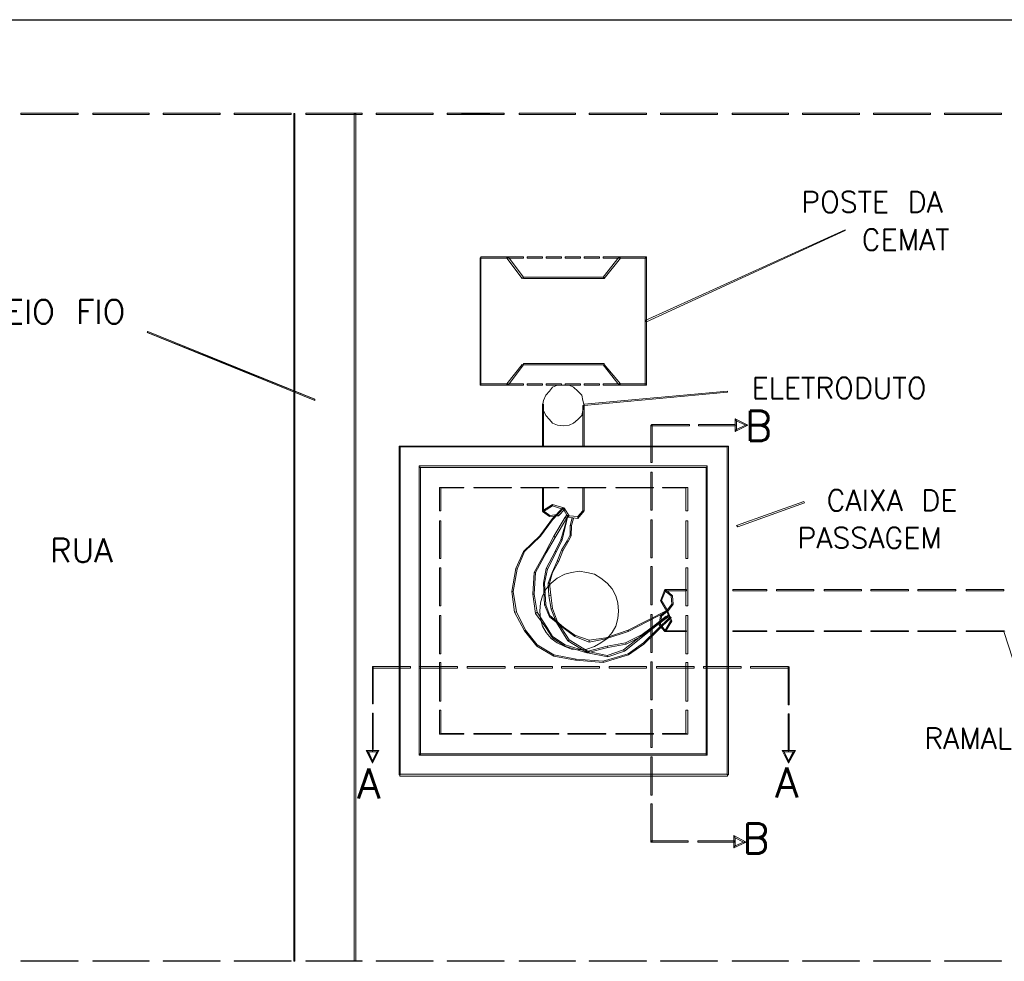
# Model space of a CAD drawing. Header units: metres. Extents: x -81 to 1042, y -541 to 334.
# Tile 128 of 130: x 926.5 to 930.38, y 245.98 to 249.69. Entities that reach past the tile are written whole.
import ezdxf

# ---------------------------------------------------------------- set-up
doc = ezdxf.new("R2010")
doc.units = ezdxf.units.M
doc.layers.add('LAYER 1', color=7, linetype='Continuous', lineweight=20)
doc.layers.add('P-CONTORNO', color=4, linetype='Continuous', lineweight=30)
doc.styles.add('txt', font='txt.shx')

msp = doc.modelspace()

# ---------------------------------------------------------------- hatches: boundary and pattern name
at = {"layer": 'LAYER 1', "linetype": 'Continuous'}
for points in [[(928.1833, 249.3256), (928.1833, 249.3206), (928.1833, 249.3206), (928.4083, 249.3256), (928.4083, 249.3256), (928.1833, 249.3256), (928.1833, 249.3256)], [(928.1833, 249.3206), (928.4083, 249.3256), (928.4083, 249.3256), (928.4083, 249.3206), (928.4083, 249.3206), (928.1833, 249.3206), (928.1833, 249.3206)], [(927.0033, 248.4656), (927.0013, 248.4606), (927.6613, 248.1986), (927.0033, 248.4656), (927.0033, 248.4656)], [(927.0013, 248.4606), (927.6613, 248.1986), (927.6613, 248.1936), (927.6613, 248.1936), (927.0013, 248.4606), (927.0013, 248.4606)]]:
    msp.add_hatch(color=7, dxfattribs=at).paths.add_polyline_path(points)

# ---------------------------------------------------------------- linework, layer by layer
at = {"layer": 'LAYER 1', "color": 7}
for p, q in [((926.7283, 249.3256), (926.5033, 249.3256)), ((926.5033, 249.3256), (926.5033, 249.3206)), ((926.7283, 249.3206), (926.7283, 249.3256)), ((927.0083, 249.3256), (926.7863, 249.3256)), ((926.7863, 249.3256), (926.7863, 249.3206)), ((927.0083, 249.3206), (927.0083, 249.3256)), ((927.2883, 249.3256), (927.0633, 249.3256)), ((927.0633, 249.3256), (927.0633, 249.3206)), ((927.2883, 249.3206), (927.2883, 249.3256)), ((927.5683, 249.3256), (927.3433, 249.3256)), ((927.3433, 249.3256), (927.3433, 249.3206)), ((927.5683, 249.3206), (927.5683, 249.3256)), ((927.5833, 249.3236), (927.5783, 249.3236)), ((927.5783, 249.3236), (927.5783, 245.9836)), ((927.5833, 245.9836), (927.5833, 249.3236)), ((927.8483, 249.3256), (927.6263, 249.3256)), ((927.6263, 249.3256), (927.6263, 249.3206)), ((927.8233, 249.3236), (927.8163, 249.3236)), ((927.8163, 249.3236), (927.8163, 245.9836)), ((927.8233, 245.9836), (927.8233, 249.3236)), ((927.8483, 249.3206), (927.8483, 249.3256)), ((928.1283, 249.3256), (927.9033, 249.3256)), ((927.9033, 249.3256), (927.9033, 249.3206)), ((928.1283, 249.3206), (928.1283, 249.3256)), ((928.4083, 249.3256), (928.1833, 249.3256)), ((928.1833, 249.3256), (928.1833, 249.3206)), ((928.4083, 249.3206), (928.4083, 249.3256)), ((928.6883, 249.3256), (928.4663, 249.3256)), ((928.4663, 249.3256), (928.4663, 249.3206)), ((928.6883, 249.3206), (928.6883, 249.3256)), ((928.9683, 249.3256), (928.7433, 249.3256)), ((928.7433, 249.3256), (928.7433, 249.3206)), ((928.9683, 249.3206), (928.9683, 249.3256)), ((929.2483, 249.3256), (929.0233, 249.3256)), ((929.0233, 249.3256), (929.0233, 249.3206)), ((929.2483, 249.3206), (929.2483, 249.3256)), ((929.5283, 249.3256), (929.3063, 249.3256)), ((929.3063, 249.3256), (929.3063, 249.3206)), ((929.5283, 249.3206), (929.5283, 249.3256)), ((929.8083, 249.3256), (929.5833, 249.3256)), ((929.5833, 249.3256), (929.5833, 249.3206)), ((929.8083, 249.3206), (929.8083, 249.3256)), ((930.0883, 249.3256), (929.8633, 249.3256)), ((929.8633, 249.3256), (929.8633, 249.3206)), ((930.0883, 249.3206), (930.0883, 249.3256)), ((930.3683, 249.3256), (930.1433, 249.3256)), ((930.1433, 249.3256), (930.1433, 249.3206)), ((930.3683, 249.3206), (930.3683, 249.3256)), ((926.5033, 249.3206), (926.7283, 249.3206)), ((926.7863, 249.3206), (927.0083, 249.3206)), ((927.0633, 249.3206), (927.2883, 249.3206)), ((927.3433, 249.3206), (927.5683, 249.3206)), ((927.6263, 249.3206), (927.8483, 249.3206)), ((927.9033, 249.3206), (928.1283, 249.3206)), ((928.1833, 249.3206), (928.4083, 249.3206)), ((928.4663, 249.3206), (928.6883, 249.3206)), ((928.7433, 249.3206), (928.9683, 249.3206)), ((929.0233, 249.3206), (929.2483, 249.3206)), ((929.3063, 249.3206), (929.5283, 249.3206)), ((929.5833, 249.3206), (929.8083, 249.3206)), ((929.8633, 249.3206), (930.0883, 249.3206)), ((930.1433, 249.3206), (930.3683, 249.3206)), ((929.7513, 248.8656), (928.9633, 248.5086)), ((928.9683, 248.5036), (929.7513, 248.8636)), ((929.7513, 248.8636), (929.7513, 248.8656)), ((928.3163, 248.7556), (928.3133, 248.7556)), ((928.3133, 248.7556), (928.3133, 248.2536)), ((928.4183, 248.7586), (928.3163, 248.7586)), ((928.3163, 248.7586), (928.3163, 248.7536)), ((928.3163, 248.2536), (928.3163, 248.7556)), ((928.3163, 248.7536), (928.4183, 248.7536)), ((928.4833, 248.7586), (928.4183, 248.7586)), ((928.4183, 248.7586), (928.4183, 248.7536)), ((928.4233, 248.7586), (928.4183, 248.7536)), ((928.4183, 248.7536), (928.4183, 248.7586)), ((928.4183, 248.7536), (928.4833, 248.7536)), ((928.4183, 248.7536), (928.4783, 248.6736)), ((928.4833, 248.6786), (928.4233, 248.7586)), ((928.4833, 248.7536), (928.4833, 248.7586)), ((928.5583, 248.7586), (928.4983, 248.7586)), ((928.4983, 248.7586), (928.4983, 248.7536)), ((928.4983, 248.7536), (928.5583, 248.7536)), ((928.5583, 248.7536), (928.5583, 248.7586)), ((928.6333, 248.7586), (928.5733, 248.7586)), ((928.5733, 248.7586), (928.5733, 248.7536)), ((928.5733, 248.7536), (928.6333, 248.7536)), ((928.6333, 248.7536), (928.6333, 248.7586)), ((928.7083, 248.7586), (928.6483, 248.7586)), ((928.6483, 248.7586), (928.6483, 248.7536)), ((928.6483, 248.7536), (928.7083, 248.7536)), ((928.7083, 248.7536), (928.7083, 248.7586)), ((928.7833, 248.7586), (928.7233, 248.7586)), ((928.7233, 248.7586), (928.7233, 248.7536)), ((928.7233, 248.7536), (928.7833, 248.7536)), ((928.7833, 248.7536), (928.7833, 248.7586)), ((928.8633, 248.7586), (928.7983, 248.7586)), ((928.7983, 248.7586), (928.7983, 248.7536)), ((928.8613, 248.7586), (928.7983, 248.6786)), ((928.7983, 248.7536), (928.8633, 248.7536)), ((928.8013, 248.6736), (928.8663, 248.7536)), ((928.8663, 248.7536), (928.8613, 248.7586)), ((928.8633, 248.7536), (928.8633, 248.7586)), ((928.9683, 248.7586), (928.8633, 248.7586)), ((928.8633, 248.7586), (928.8633, 248.7536)), ((928.8633, 248.7536), (928.9683, 248.7536)), ((928.9683, 248.7556), (928.9633, 248.7556)), ((928.9633, 248.7556), (928.9633, 248.2536)), ((928.9683, 248.7536), (928.9683, 248.7586)), ((928.9683, 248.2536), (928.9683, 248.7556)), ((928.4783, 248.6736), (928.4833, 248.6786)), ((928.8013, 248.6786), (928.4833, 248.6786)), ((928.4833, 248.6786), (928.4833, 248.6736)), ((928.4833, 248.6736), (928.8013, 248.6736)), ((928.7983, 248.6786), (928.8013, 248.6736)), ((928.8013, 248.6736), (928.8013, 248.6786)), ((928.9633, 248.5086), (928.9683, 248.5036)), ((927.0033, 248.4656), (927.0013, 248.4606)), ((927.0013, 248.4606), (927.6613, 248.1936)), ((927.6613, 248.1986), (927.0033, 248.4656)), ((928.4783, 248.3356), (928.4183, 248.2586)), ((928.4233, 248.2536), (928.4833, 248.3336)), ((928.4833, 248.3336), (928.4783, 248.3356)), ((928.8013, 248.3386), (928.4833, 248.3386)), ((928.4833, 248.3386), (928.4833, 248.3336)), ((928.4833, 248.3336), (928.8013, 248.3336)), ((928.8013, 248.3356), (928.7983, 248.3336)), ((928.7983, 248.3336), (928.8613, 248.2536)), ((928.8013, 248.3336), (928.8013, 248.3386)), ((928.8663, 248.2586), (928.8013, 248.3356)), ((928.3133, 248.2536), (928.3163, 248.2536)), ((928.4183, 248.2586), (928.3163, 248.2586)), ((928.3163, 248.2586), (928.3163, 248.2536)), ((928.3163, 248.2536), (928.4183, 248.2536)), ((928.4833, 248.2586), (928.4183, 248.2586)), ((928.4183, 248.2586), (928.4183, 248.2536)), ((928.4183, 248.2536), (928.4183, 248.2586)), ((928.4183, 248.2586), (928.4233, 248.2536)), ((928.4183, 248.2536), (928.4833, 248.2536)), ((928.4833, 248.2536), (928.4833, 248.2586)), ((928.5583, 248.2586), (928.4983, 248.2586)), ((928.4983, 248.2586), (928.4983, 248.2536)), ((928.4983, 248.2536), (928.5583, 248.2536)), ((928.5583, 248.2536), (928.5583, 248.2586)), ((928.6333, 248.2586), (928.5733, 248.2586)), ((928.5733, 248.2586), (928.5733, 248.2536)), ((928.5733, 248.2536), (928.6333, 248.2536)), ((928.5983, 248.2456), (928.5863, 248.2306)), ((928.6183, 248.2536), (928.5983, 248.2456)), ((928.6413, 248.2536), (928.6183, 248.2536)), ((928.6333, 248.2536), (928.6333, 248.2586)), ((928.6633, 248.2536), (928.6413, 248.2536)), ((928.7083, 248.2586), (928.6483, 248.2586)), ((928.6483, 248.2586), (928.6483, 248.2536)), ((928.6483, 248.2536), (928.7083, 248.2536)), ((928.6813, 248.2456), (928.6633, 248.2536)), ((928.6983, 248.2306), (928.6813, 248.2456)), ((928.7083, 248.2536), (928.7083, 248.2586)), ((928.7833, 248.2586), (928.7233, 248.2586)), ((928.7233, 248.2586), (928.7233, 248.2536)), ((928.7233, 248.2536), (928.7833, 248.2536)), ((928.7833, 248.2536), (928.7833, 248.2586)), ((928.8633, 248.2586), (928.7983, 248.2586)), ((928.7983, 248.2586), (928.7983, 248.2536)), ((928.7983, 248.2536), (928.8633, 248.2536)), ((928.8613, 248.2536), (928.8663, 248.2586)), ((928.8633, 248.2536), (928.8633, 248.2586)), ((928.9683, 248.2586), (928.8633, 248.2586)), ((928.8633, 248.2586), (928.8633, 248.2536)), ((928.8633, 248.2536), (928.9683, 248.2536)), ((928.9633, 248.2536), (928.9683, 248.2536)), ((928.9683, 248.2536), (928.9683, 248.2586)), ((927.6613, 248.1936), (927.6613, 248.1986)), ((928.5713, 248.2136), (928.5633, 248.1936)), ((928.5863, 248.2306), (928.5713, 248.2136)), ((928.7133, 248.2136), (928.6983, 248.2306)), ((928.7183, 248.1936), (928.7133, 248.2136)), ((929.2883, 248.2306), (928.7233, 248.1786)), ((928.7233, 248.1736), (929.2883, 248.2256)), ((929.2883, 248.2256), (929.2883, 248.2306)), ((928.5633, 248.1936), (928.5583, 248.1736)), ((928.5633, 248.1786), (928.5583, 248.1786)), ((928.5583, 248.1786), (928.5583, 248.0136)), ((928.5583, 248.1736), (928.5633, 248.1536)), ((928.5633, 248.0136), (928.5633, 248.1786)), ((928.7233, 248.1736), (928.7183, 248.1936)), ((928.7233, 248.1736), (928.7183, 248.1736)), ((928.7183, 248.1736), (928.7183, 248.0136)), ((928.7183, 248.1536), (928.7233, 248.1736)), ((928.7233, 248.1786), (928.7233, 248.1736)), ((928.7233, 248.0136), (928.7233, 248.1736)), ((928.5633, 248.1536), (928.5713, 248.1336)), ((928.5713, 248.1336), (928.5863, 248.1186)), ((928.6983, 248.1186), (928.7133, 248.1336)), ((928.7133, 248.1336), (928.7183, 248.1536)), ((929.3183, 248.1206), (929.3233, 248.1136)), ((929.3683, 248.0956), (929.3183, 248.1206)), ((929.3233, 248.1136), (929.3183, 248.1206)), ((929.3183, 248.1206), (929.3183, 248.0956)), ((928.5863, 248.1186), (928.5983, 248.1036)), ((928.5983, 248.1036), (928.6183, 248.0956)), ((928.6183, 248.0956), (928.6413, 248.0936)), ((928.6413, 248.0936), (928.6633, 248.0956)), ((928.6633, 248.0956), (928.6813, 248.1036)), ((928.6813, 248.1036), (928.6983, 248.1186)), ((928.9913, 248.0956), (928.9863, 248.0956)), ((928.9863, 248.0956), (928.9863, 247.9486)), ((929.1383, 248.0986), (928.9883, 248.0986)), ((928.9883, 248.0986), (928.9883, 248.0936)), ((928.9883, 248.0936), (929.1383, 248.0936)), ((928.9913, 247.9486), (928.9913, 248.0956)), ((929.1383, 248.0936), (929.1383, 248.0986)), ((929.3183, 248.0986), (929.1733, 248.0986)), ((929.1733, 248.0986), (929.1733, 248.0936)), ((929.1733, 248.0936), (929.3183, 248.0936)), ((929.3183, 248.0936), (929.3183, 248.0986)), ((929.3183, 248.0706), (929.3683, 248.0956)), ((929.3183, 248.0956), (929.3233, 248.0956)), ((929.3233, 248.0956), (929.3183, 248.0956)), ((929.3183, 248.0956), (929.3183, 248.0706)), ((929.3233, 248.1136), (929.3583, 248.0956)), ((929.3233, 248.0956), (929.3233, 248.1136)), ((929.3583, 248.0956), (929.3233, 248.0786)), ((929.3233, 248.0786), (929.3233, 248.0956)), ((929.3683, 248.0956), (929.3583, 248.0956)), ((929.3583, 248.0956), (929.3683, 248.0956)), ((929.3233, 248.0786), (929.3183, 248.0706)), ((929.3183, 248.0706), (929.3233, 248.0786)), ((927.9983, 248.0136), (927.9933, 248.0136)), ((927.9933, 248.0136), (927.9933, 246.7186)), ((929.2883, 248.0136), (927.9963, 248.0136)), ((927.9963, 248.0136), (927.9963, 248.0106)), ((927.9963, 248.0106), (929.2883, 248.0106)), ((927.9983, 246.7186), (927.9983, 248.0136)), ((928.5583, 248.0136), (928.5633, 248.0136)), ((928.7183, 248.0136), (928.7233, 248.0136)), ((929.2913, 248.0136), (929.2863, 248.0136)), ((929.2863, 248.0136), (929.2863, 246.7186)), ((929.2883, 248.0106), (929.2883, 248.0136)), ((929.2913, 246.7186), (929.2913, 248.0136)), ((929.2083, 247.9356), (928.0733, 247.9356)), ((928.0733, 247.9356), (928.0733, 247.9286)), ((928.0783, 247.9306), (928.0733, 247.9306)), ((928.0733, 247.9306), (928.0733, 246.7986)), ((928.0733, 247.9286), (929.2083, 247.9286)), ((928.0783, 246.7986), (928.0783, 247.9306)), ((928.9863, 247.9486), (928.9913, 247.9486)), ((929.2083, 247.9306), (929.2033, 247.9306)), ((929.2033, 247.9306), (929.2033, 246.7986)), ((929.2083, 247.9286), (929.2083, 247.9356)), ((929.2083, 246.7986), (929.2083, 247.9306)), ((928.9913, 247.9106), (928.9863, 247.9106)), ((928.9863, 247.9106), (928.9863, 247.7606)), ((928.9913, 247.7606), (928.9913, 247.9106)), ((928.1583, 247.8506), (928.1533, 247.8506)), ((928.1533, 247.8506), (928.1533, 247.7586)), ((928.2483, 247.8506), (928.1563, 247.8506)), ((928.1563, 247.8506), (928.1563, 247.8486)), ((928.1563, 247.8486), (928.2483, 247.8486)), ((928.1583, 247.7586), (928.1583, 247.8506)), ((928.2483, 247.8486), (928.2483, 247.8506)), ((928.4363, 247.8506), (928.2883, 247.8506)), ((928.2883, 247.8506), (928.2883, 247.8486)), ((928.2883, 247.8486), (928.4363, 247.8486)), ((928.4363, 247.8486), (928.4363, 247.8506)), ((928.6233, 247.8506), (928.4733, 247.8506)), ((928.4733, 247.8506), (928.4733, 247.8486)), ((928.4733, 247.8486), (928.6233, 247.8486)), ((928.5633, 247.8506), (928.5583, 247.8506)), ((928.5583, 247.8506), (928.5583, 247.7586)), ((928.5633, 247.7586), (928.5633, 247.8506)), ((928.6233, 247.8486), (928.6233, 247.8506)), ((928.8083, 247.8506), (928.6583, 247.8506)), ((928.6583, 247.8506), (928.6583, 247.8486)), ((928.6583, 247.8486), (928.8083, 247.8486)), ((928.7233, 247.8506), (928.7183, 247.8506)), ((928.7183, 247.8506), (928.7183, 247.7586)), ((928.7233, 247.7586), (928.7233, 247.8506)), ((928.8083, 247.8486), (928.8083, 247.8506)), ((928.9963, 247.8506), (928.8483, 247.8506)), ((928.8483, 247.8506), (928.8483, 247.8486)), ((928.8483, 247.8486), (928.9963, 247.8486)), ((928.9963, 247.8486), (928.9963, 247.8506)), ((929.1263, 247.8506), (929.0313, 247.8506)), ((929.0313, 247.8506), (929.0313, 247.8486)), ((929.0313, 247.8486), (929.1263, 247.8486)), ((929.1313, 247.8506), (929.1233, 247.8506)), ((929.1233, 247.8506), (929.1233, 247.7586)), ((929.1263, 247.8486), (929.1263, 247.8506)), ((929.1313, 247.7586), (929.1313, 247.8506)), ((928.5583, 247.7586), (928.5983, 247.7836)), ((928.5983, 247.7786), (928.5633, 247.7556)), ((928.5983, 247.7836), (928.5983, 247.7786)), ((928.5983, 247.7786), (928.5983, 247.7836)), ((928.5983, 247.7836), (928.6463, 247.7686)), ((928.6413, 247.7636), (928.5983, 247.7786)), ((928.6383, 247.7706), (928.5983, 247.7286)), ((928.6413, 247.7686), (928.6383, 247.7706)), ((929.5883, 247.7956), (929.3233, 247.7006)), ((929.3283, 247.6956), (929.5913, 247.7906)), ((929.5913, 247.7906), (929.5883, 247.7956)), ((928.1533, 247.7586), (928.1583, 247.7586)), ((928.5583, 247.7586), (928.5633, 247.7586)), ((928.5633, 247.7556), (928.5583, 247.7586)), ((928.5583, 247.7556), (928.5633, 247.7586)), ((928.5863, 247.7356), (928.5583, 247.7556)), ((928.5633, 247.7586), (928.5883, 247.7406)), ((928.5863, 247.7356), (928.5883, 247.7406)), ((928.5883, 247.7406), (928.5863, 247.7356)), ((928.6213, 247.7386), (928.5863, 247.7356)), ((928.5883, 247.7406), (928.6183, 247.7436)), ((928.5983, 247.7236), (928.6413, 247.7686)), ((928.6483, 247.7336), (928.6033, 247.6586)), ((928.6183, 247.7436), (928.6413, 247.7686)), ((928.6213, 247.7386), (928.6183, 247.7436)), ((928.6183, 247.7436), (928.6213, 247.7386)), ((928.6463, 247.7656), (928.6213, 247.7386)), ((928.6583, 247.7386), (928.6313, 247.6436)), ((928.6363, 247.6436), (928.6583, 247.7386)), ((928.6463, 247.7686), (928.6413, 247.7636)), ((928.6413, 247.7686), (928.6463, 247.7656)), ((928.6413, 247.7656), (928.6463, 247.7656)), ((928.6583, 247.7336), (928.6413, 247.7656)), ((928.6463, 247.7656), (928.6633, 247.7386)), ((928.6533, 247.7406), (928.6483, 247.7336)), ((928.6533, 247.7286), (928.6483, 247.7336)), ((928.6483, 247.7336), (928.6533, 247.7286)), ((928.6583, 247.7406), (928.6533, 247.7406)), ((928.6533, 247.7286), (928.6583, 247.7406)), ((928.6583, 247.7336), (928.6633, 247.7386)), ((928.6633, 247.7386), (928.6583, 247.7336)), ((928.6983, 247.7286), (928.6583, 247.7336)), ((928.6633, 247.7386), (928.6983, 247.7356)), ((928.6983, 247.7356), (928.7183, 247.7586)), ((928.7233, 247.7586), (928.6983, 247.7286)), ((928.6983, 247.7286), (928.6983, 247.7356)), ((928.6983, 247.7356), (928.6983, 247.7286)), ((928.7183, 247.7586), (928.7233, 247.7586)), ((928.7183, 247.7586), (928.7233, 247.7586)), ((928.9863, 247.7606), (928.9913, 247.7606)), ((929.1233, 247.7586), (929.1313, 247.7586)), ((928.1583, 247.7186), (928.1533, 247.7186)), ((928.1533, 247.7186), (928.1533, 247.5706)), ((928.1583, 247.5706), (928.1583, 247.7186)), ((928.5983, 247.7286), (928.5483, 247.6606)), ((928.5513, 247.6586), (928.5983, 247.7236)), ((928.5983, 247.7236), (928.5983, 247.7286)), ((928.5983, 247.7286), (928.5983, 247.7236)), ((928.6083, 247.6536), (928.6533, 247.7286)), ((928.6763, 247.7306), (928.6683, 247.7006)), ((928.6733, 247.7006), (928.6683, 247.7006)), ((928.6683, 247.7006), (928.6683, 247.6636)), ((928.6683, 247.7006), (928.6733, 247.7006)), ((928.6713, 247.6606), (928.6733, 247.7006)), ((928.6733, 247.7006), (928.6813, 247.7286)), ((928.6813, 247.7286), (928.6763, 247.7306)), ((928.9913, 247.7236), (928.9863, 247.7236)), ((928.9863, 247.7236), (928.9863, 247.5736)), ((928.9913, 247.5736), (928.9913, 247.7236)), ((929.1313, 247.7186), (929.1233, 247.7186)), ((929.1233, 247.7186), (929.1233, 247.5706)), ((929.1313, 247.5706), (929.1313, 247.7186)), ((929.3233, 247.7006), (929.3283, 247.6956)), ((928.5483, 247.6606), (928.4833, 247.5986)), ((928.4883, 247.5986), (928.5513, 247.6586)), ((928.5513, 247.6586), (928.5483, 247.6606)), ((928.5483, 247.6606), (928.5513, 247.6586)), ((928.6033, 247.6586), (928.5713, 247.5986)), ((928.5733, 247.5936), (928.6083, 247.6536)), ((928.6083, 247.6536), (928.6033, 247.6586)), ((928.6033, 247.6586), (928.6083, 247.6536)), ((928.6683, 247.6636), (928.6563, 247.6406)), ((928.6583, 247.6356), (928.6713, 247.6606)), ((928.6713, 247.6606), (928.6683, 247.6636)), ((928.6683, 247.6636), (928.6713, 247.6606)), ((928.6313, 247.6436), (928.6083, 247.5986)), ((928.6133, 247.5986), (928.6363, 247.6436)), ((928.6363, 247.6436), (928.6313, 247.6436)), ((928.6313, 247.6436), (928.6363, 247.6436)), ((928.6563, 247.6406), (928.6333, 247.6036)), ((928.6383, 247.6006), (928.6583, 247.6356)), ((928.6583, 247.6356), (928.6563, 247.6406)), ((928.6563, 247.6406), (928.6583, 247.6356)), ((928.4833, 247.5986), (928.4533, 247.5306)), ((928.4583, 247.5286), (928.4883, 247.5986)), ((928.4883, 247.5986), (928.4833, 247.5986)), ((928.4833, 247.5986), (928.4883, 247.5986)), ((928.5713, 247.5986), (928.5263, 247.5156)), ((928.5313, 247.5156), (928.5733, 247.5936)), ((928.5733, 247.5936), (928.5713, 247.5986)), ((928.5713, 247.5986), (928.5733, 247.5936)), ((928.6083, 247.5986), (928.5733, 247.5306)), ((928.5783, 247.5286), (928.6133, 247.5986)), ((928.6133, 247.5986), (928.6083, 247.5986)), ((928.6083, 247.5986), (928.6133, 247.5986)), ((928.6333, 247.6036), (928.6163, 247.5606)), ((928.6233, 247.5606), (928.6383, 247.6006)), ((928.6383, 247.6006), (928.6333, 247.6036)), ((928.6333, 247.6036), (928.6383, 247.6006)), ((928.1533, 247.5706), (928.1583, 247.5706)), ((928.6163, 247.5606), (928.5963, 247.5156)), ((928.5983, 247.5156), (928.6233, 247.5606)), ((928.6233, 247.5606), (928.6163, 247.5606)), ((928.6163, 247.5606), (928.6233, 247.5606)), ((928.9863, 247.5736), (928.9913, 247.5736)), ((928.9913, 247.5386), (928.9863, 247.5386)), ((928.9863, 247.5386), (928.9863, 247.3886)), ((928.9913, 247.3886), (928.9913, 247.5386)), ((929.1233, 247.5706), (929.1313, 247.5706)), ((928.1583, 247.5336), (928.1533, 247.5336)), ((928.1533, 247.5336), (928.1533, 247.3836)), ((928.1583, 247.3836), (928.1583, 247.5336)), ((928.4533, 247.5306), (928.4383, 247.4406)), ((928.4433, 247.4406), (928.4583, 247.5286)), ((928.4583, 247.5286), (928.4533, 247.5306)), ((928.4533, 247.5306), (928.4583, 247.5286)), ((928.5263, 247.5156), (928.5213, 247.4306)), ((928.5313, 247.5156), (928.5263, 247.5156)), ((928.5263, 247.4306), (928.5313, 247.5156)), ((928.5263, 247.5156), (928.5313, 247.5156)), ((928.5733, 247.5306), (928.5633, 247.4736)), ((928.5663, 247.4736), (928.5783, 247.5286)), ((928.5783, 247.5286), (928.5733, 247.5306)), ((928.5733, 247.5306), (928.5783, 247.5286)), ((928.5963, 247.5156), (928.5813, 247.4736)), ((928.5863, 247.4736), (928.5983, 247.5156)), ((928.5983, 247.5156), (928.5963, 247.5156)), ((928.5963, 247.5156), (928.5983, 247.5156)), ((928.6463, 247.5086), (928.6163, 247.4936)), ((928.6733, 247.5156), (928.6463, 247.5086)), ((928.7033, 247.5206), (928.6733, 247.5156)), ((928.7333, 247.5156), (928.7033, 247.5206)), ((928.7633, 247.5086), (928.7333, 247.5156)), ((928.7883, 247.4936), (928.7633, 247.5086)), ((929.1313, 247.5336), (929.1233, 247.5336)), ((929.1233, 247.5336), (929.1233, 247.3836)), ((929.1313, 247.3836), (929.1313, 247.5336)), ((928.5663, 247.4736), (928.5633, 247.4736)), ((928.5633, 247.4736), (928.5663, 247.3886)), ((928.5633, 247.4736), (928.5663, 247.4736)), ((928.5713, 247.3886), (928.5663, 247.4736)), ((928.5933, 247.4736), (928.5733, 247.4506)), ((928.5863, 247.4736), (928.5813, 247.4736)), ((928.5813, 247.4736), (928.5833, 247.4236)), ((928.5813, 247.4736), (928.5863, 247.4736)), ((928.5913, 247.4256), (928.5863, 247.4736)), ((928.6163, 247.4936), (928.5933, 247.4736)), ((928.8133, 247.4736), (928.7883, 247.4936)), ((928.8333, 247.4506), (928.8133, 247.4736)), ((928.4433, 247.4406), (928.4383, 247.4406)), ((928.4383, 247.4406), (928.4483, 247.3586)), ((928.4383, 247.4406), (928.4433, 247.4406)), ((928.4563, 247.3606), (928.4433, 247.4406)), ((928.5263, 247.4306), (928.5213, 247.4306)), ((928.5213, 247.4306), (928.5313, 247.3536)), ((928.5213, 247.4306), (928.5263, 247.4306)), ((928.5383, 247.3586), (928.5263, 247.4306)), ((928.5583, 247.4236), (928.5513, 247.3956)), ((928.5733, 247.4506), (928.5583, 247.4236)), ((928.5913, 247.4256), (928.5833, 247.4236)), ((928.5833, 247.4236), (928.5913, 247.4256)), ((928.5833, 247.4236), (928.5933, 247.3706)), ((928.5983, 247.3736), (928.5913, 247.4256)), ((928.8483, 247.4236), (928.8333, 247.4506)), ((928.8563, 247.3956), (928.8483, 247.4236)), ((929.0233, 247.4036), (929.0413, 247.4486)), ((929.0433, 247.4436), (929.0283, 247.4056)), ((929.1263, 247.4486), (929.0413, 247.4486)), ((929.0413, 247.4486), (929.0413, 247.4436)), ((929.0413, 247.4486), (929.0433, 247.4436)), ((929.0413, 247.4436), (929.0433, 247.4486)), ((929.0413, 247.4436), (929.1263, 247.4436)), ((929.0663, 247.4236), (929.0413, 247.4436)), ((929.0433, 247.4486), (929.0713, 247.4236)), ((929.0713, 247.4236), (929.0663, 247.4236)), ((929.0683, 247.3906), (929.0663, 247.4236)), ((929.0663, 247.4236), (929.0713, 247.4236)), ((929.0713, 247.4236), (929.0733, 247.3906)), ((929.1263, 247.4436), (929.1263, 247.4486)), ((929.4433, 247.4486), (929.3083, 247.4486)), ((929.3083, 247.4486), (929.3083, 247.4436)), ((929.3083, 247.4436), (929.4433, 247.4436)), ((929.4433, 247.4436), (929.4433, 247.4486)), ((929.6283, 247.4486), (929.4813, 247.4486)), ((929.4813, 247.4486), (929.4813, 247.4436)), ((929.4813, 247.4436), (929.6283, 247.4436)), ((929.6283, 247.4436), (929.6283, 247.4486)), ((929.8163, 247.4486), (929.6683, 247.4486)), ((929.6683, 247.4486), (929.6683, 247.4436)), ((929.6683, 247.4436), (929.8163, 247.4436)), ((929.8163, 247.4436), (929.8163, 247.4486)), ((930.0013, 247.4486), (929.8533, 247.4486)), ((929.8533, 247.4486), (929.8533, 247.4436)), ((929.8533, 247.4436), (930.0013, 247.4436)), ((930.0013, 247.4436), (930.0013, 247.4486)), ((930.1883, 247.4486), (930.0383, 247.4486)), ((930.0383, 247.4486), (930.0383, 247.4436)), ((930.0383, 247.4436), (930.1883, 247.4436)), ((930.1883, 247.4436), (930.1883, 247.4486)), ((930.3763, 247.4486), (930.2283, 247.4486)), ((930.2283, 247.4486), (930.2283, 247.4436)), ((930.2283, 247.4436), (930.3763, 247.4436)), ((930.3763, 247.4436), (930.3763, 247.4486)), ((928.1533, 247.3836), (928.1583, 247.3836)), ((928.5513, 247.3956), (928.5483, 247.3636)), ((928.5713, 247.3886), (928.5663, 247.3886)), ((928.5663, 247.3886), (928.5863, 247.3406)), ((928.5663, 247.3886), (928.5713, 247.3886)), ((928.5883, 247.3456), (928.5713, 247.3886)), ((928.8583, 247.3636), (928.8563, 247.3956)), ((928.9863, 247.3886), (928.9913, 247.3886)), ((929.0233, 247.4036), (929.0283, 247.4056)), ((929.0283, 247.4056), (929.0233, 247.4036)), ((929.0483, 247.3606), (929.0233, 247.4036)), ((929.0283, 247.4056), (929.0513, 247.3656)), ((929.0483, 247.3656), (929.0683, 247.3906)), ((929.0733, 247.3906), (929.0513, 247.3606)), ((929.0733, 247.3906), (929.0683, 247.3906)), ((929.0683, 247.3906), (929.0733, 247.3906)), ((929.1233, 247.3836), (929.1313, 247.3836)), ((928.1583, 247.3456), (928.1533, 247.3456)), ((928.1533, 247.3456), (928.1533, 247.1956)), ((928.1583, 247.1956), (928.1583, 247.3456)), ((928.4563, 247.3606), (928.4483, 247.3586)), ((928.4483, 247.3586), (928.4563, 247.3606)), ((928.4483, 247.3586), (928.4883, 247.2856)), ((928.4913, 247.2886), (928.4563, 247.3606)), ((928.5383, 247.3586), (928.5313, 247.3536)), ((928.5313, 247.3536), (928.5383, 247.3586)), ((928.5313, 247.3536), (928.5713, 247.2986)), ((928.5763, 247.3006), (928.5383, 247.3586)), ((928.5483, 247.3636), (928.5513, 247.3336)), ((928.5883, 247.3456), (928.5863, 247.3406)), ((928.5863, 247.3406), (928.5883, 247.3456)), ((928.6413, 247.3006), (928.5883, 247.3456)), ((928.5983, 247.3736), (928.5933, 247.3706)), ((928.5933, 247.3706), (928.5983, 247.3736)), ((928.5933, 247.3706), (928.6133, 247.3186)), ((928.6183, 247.3206), (928.5983, 247.3736)), ((928.8563, 247.3336), (928.8583, 247.3636)), ((929.0463, 247.3436), (928.8783, 247.2106)), ((929.0483, 247.3656), (928.8963, 247.2886)), ((928.8963, 247.2836), (929.0513, 247.3636)), ((929.0563, 247.3486), (928.9513, 247.2706)), ((928.9533, 247.2656), (929.0583, 247.3436)), ((928.9913, 247.3506), (928.9863, 247.3506)), ((928.9863, 247.3506), (928.9863, 247.2006)), ((928.9913, 247.2006), (928.9913, 247.3506)), ((929.0183, 247.3086), (929.0233, 247.3456)), ((929.0233, 247.3456), (929.0483, 247.3656)), ((929.0233, 247.3456), (929.0283, 247.3436)), ((929.0283, 247.3436), (929.0233, 247.3456)), ((929.0283, 247.3436), (929.0233, 247.3106)), ((929.0513, 247.3636), (929.0283, 247.3436)), ((929.0513, 247.3406), (929.0463, 247.3436)), ((929.0513, 247.3636), (929.0483, 247.3656)), ((929.0483, 247.3636), (929.0513, 247.3656)), ((929.0483, 247.3656), (929.0513, 247.3636)), ((929.0513, 247.3656), (929.0483, 247.3606)), ((929.0513, 247.3606), (929.0483, 247.3656)), ((929.0633, 247.3236), (929.0483, 247.3636)), ((929.0513, 247.3656), (929.0683, 247.3236)), ((929.0583, 247.3436), (929.0563, 247.3486)), ((929.1313, 247.3456), (929.1233, 247.3456)), ((929.1233, 247.3456), (929.1233, 247.1956)), ((929.1313, 247.1956), (929.1313, 247.3456)), ((928.5513, 247.3336), (928.5583, 247.3036)), ((928.5863, 247.3406), (928.6383, 247.2986)), ((928.6183, 247.3206), (928.6133, 247.3186)), ((928.6133, 247.3186), (928.6183, 247.3206)), ((928.6133, 247.3186), (928.6583, 247.2456)), ((928.6633, 247.2506), (928.6183, 247.3206)), ((928.8483, 247.3036), (928.8563, 247.3336)), ((928.8813, 247.2056), (929.0513, 247.3406)), ((929.0613, 247.3406), (928.9563, 247.2386)), ((928.9583, 247.2336), (929.0663, 247.3386)), ((929.0183, 247.3086), (929.0233, 247.3106)), ((929.0233, 247.3106), (929.0183, 247.3086)), ((929.0413, 247.2836), (929.0183, 247.3086)), ((929.0233, 247.3106), (929.0433, 247.2856)), ((929.0413, 247.2856), (929.0633, 247.3236)), ((929.0683, 247.3236), (929.0433, 247.2836)), ((929.0663, 247.3386), (929.0613, 247.3406)), ((929.0683, 247.3236), (929.0633, 247.3236)), ((929.0633, 247.3236), (929.0683, 247.3236)), ((928.4913, 247.2886), (928.4883, 247.2856)), ((928.4883, 247.2856), (928.4913, 247.2886)), ((928.4883, 247.2856), (928.5363, 247.2256)), ((928.5383, 247.2306), (928.4913, 247.2886)), ((928.5583, 247.3036), (928.5733, 247.2786)), ((928.5763, 247.3006), (928.5713, 247.2986)), ((928.5713, 247.2986), (928.5763, 247.3006)), ((928.5713, 247.2986), (928.5983, 247.2586)), ((928.5733, 247.2786), (928.5933, 247.2556)), ((928.5983, 247.2636), (928.5763, 247.3006)), ((928.6413, 247.3006), (928.6383, 247.2986)), ((928.6383, 247.2986), (928.6413, 247.3006)), ((928.6383, 247.2986), (928.6863, 247.2636)), ((928.6863, 247.2686), (928.6413, 247.3006)), ((928.6863, 247.2686), (928.6863, 247.2636)), ((928.7433, 247.2486), (928.6863, 247.2686)), ((928.6863, 247.2636), (928.6863, 247.2686)), ((928.8963, 247.2886), (928.8083, 247.2586)), ((928.8083, 247.2536), (928.8963, 247.2836)), ((928.8133, 247.2556), (928.8333, 247.2786)), ((928.8333, 247.2786), (928.8483, 247.3036)), ((928.9513, 247.2706), (928.8863, 247.2386)), ((928.8883, 247.2336), (928.9533, 247.2656)), ((928.8963, 247.2886), (928.8963, 247.2836)), ((928.8963, 247.2836), (928.8963, 247.2886)), ((928.9513, 247.2706), (928.9533, 247.2656)), ((928.9533, 247.2656), (928.9513, 247.2706)), ((929.1263, 247.2856), (929.0413, 247.2856)), ((929.0413, 247.2856), (929.0413, 247.2836)), ((929.0433, 247.2836), (929.0413, 247.2856)), ((929.0433, 247.2856), (929.0413, 247.2836)), ((929.0413, 247.2836), (929.1263, 247.2836)), ((929.1263, 247.2836), (929.1263, 247.2856)), ((929.4433, 247.2856), (929.3083, 247.2856)), ((929.3083, 247.2856), (929.3083, 247.2836)), ((929.3083, 247.2836), (929.4433, 247.2836)), ((929.4433, 247.2836), (929.4433, 247.2856)), ((929.6283, 247.2856), (929.4813, 247.2856)), ((929.4813, 247.2856), (929.4813, 247.2836)), ((929.4813, 247.2836), (929.6283, 247.2836)), ((929.6283, 247.2836), (929.6283, 247.2856)), ((929.8163, 247.2856), (929.6683, 247.2856)), ((929.6683, 247.2856), (929.6683, 247.2836)), ((929.6683, 247.2836), (929.8163, 247.2836)), ((929.8163, 247.2836), (929.8163, 247.2856)), ((930.0013, 247.2856), (929.8533, 247.2856)), ((929.8533, 247.2856), (929.8533, 247.2836)), ((929.8533, 247.2836), (930.0013, 247.2836)), ((930.0013, 247.2836), (930.0013, 247.2856)), ((930.1883, 247.2856), (930.0383, 247.2856)), ((930.0383, 247.2856), (930.0383, 247.2836)), ((930.0383, 247.2836), (930.1883, 247.2836)), ((930.1883, 247.2836), (930.1883, 247.2856)), ((930.3763, 247.2856), (930.2283, 247.2856)), ((930.2283, 247.2856), (930.2283, 247.2836)), ((930.2283, 247.2836), (930.3763, 247.2836)), ((930.3763, 247.2836), (930.3763, 247.2856)), ((930.3813, 247.2856), (930.3763, 247.2836)), ((930.3763, 247.2836), (930.4833, 246.9536)), ((928.5383, 247.2306), (928.5363, 247.2256)), ((928.5363, 247.2256), (928.5383, 247.2306)), ((928.6033, 247.1906), (928.5383, 247.2306)), ((928.5933, 247.2556), (928.6163, 247.2386)), ((928.5983, 247.2636), (928.5983, 247.2586)), ((928.6483, 247.2306), (928.5983, 247.2636)), ((928.5983, 247.2586), (928.5983, 247.2636)), ((928.5983, 247.2586), (928.6463, 247.2256)), ((928.6163, 247.2386), (928.6463, 247.2236)), ((928.6483, 247.2306), (928.6463, 247.2256)), ((928.6463, 247.2256), (928.6483, 247.2306)), ((928.7333, 247.2036), (928.6483, 247.2306)), ((928.6633, 247.2506), (928.6583, 247.2456)), ((928.6583, 247.2456), (928.6633, 247.2506)), ((928.6583, 247.2456), (928.7363, 247.1986)), ((928.7383, 247.2036), (928.6633, 247.2506)), ((928.6863, 247.2636), (928.7433, 247.2406)), ((928.8083, 247.2586), (928.7433, 247.2486)), ((928.7433, 247.2406), (928.8083, 247.2536)), ((928.7433, 247.2486), (928.7433, 247.2406)), ((928.7433, 247.2406), (928.7433, 247.2486)), ((928.7633, 247.2236), (928.7883, 247.2386)), ((928.7883, 247.2386), (928.8133, 247.2556)), ((928.8083, 247.2586), (928.8083, 247.2536)), ((928.8083, 247.2536), (928.8083, 247.2586)), ((928.8863, 247.2386), (928.8133, 247.2256)), ((928.8163, 247.2206), (928.8883, 247.2336)), ((928.8863, 247.2386), (928.8883, 247.2336)), ((928.8883, 247.2336), (928.8863, 247.2386)), ((928.9563, 247.2386), (928.8963, 247.1956)), ((928.8983, 247.1906), (928.9583, 247.2336)), ((928.9563, 247.2386), (928.9583, 247.2336)), ((928.9583, 247.2336), (928.9563, 247.2386)), ((928.1533, 247.1956), (928.1583, 247.1956)), ((928.5363, 247.2256), (928.6033, 247.1856)), ((928.6033, 247.1906), (928.6033, 247.1856)), ((928.6913, 247.1736), (928.6033, 247.1906)), ((928.6033, 247.1856), (928.6033, 247.1906)), ((928.6463, 247.2256), (928.7333, 247.1986)), ((928.6463, 247.2236), (928.6733, 247.2136)), ((928.6733, 247.2136), (928.7033, 247.2106)), ((928.7033, 247.2106), (928.7333, 247.2136)), ((928.8133, 247.2256), (928.7333, 247.2036)), ((928.7333, 247.2136), (928.7633, 247.2236)), ((928.7333, 247.1986), (928.8163, 247.2206)), ((928.7333, 247.2036), (928.7333, 247.1986)), ((928.7333, 247.1986), (928.7333, 247.2036)), ((928.7383, 247.2036), (928.7363, 247.1986)), ((928.7363, 247.1986), (928.7383, 247.2036)), ((928.7363, 247.1986), (928.8163, 247.1836)), ((928.8133, 247.1886), (928.7383, 247.2036)), ((928.8963, 247.1956), (928.7983, 247.1656)), ((928.7983, 247.1606), (928.8983, 247.1906)), ((928.8133, 247.2256), (928.8163, 247.2206)), ((928.8163, 247.2206), (928.8133, 247.2256)), ((928.8783, 247.2106), (928.8133, 247.1886)), ((928.8133, 247.1886), (928.8163, 247.1836)), ((928.8163, 247.1836), (928.8133, 247.1886)), ((928.8163, 247.1836), (928.8813, 247.2056)), ((928.8783, 247.2106), (928.8813, 247.2056)), ((928.8813, 247.2056), (928.8783, 247.2106)), ((928.8963, 247.1956), (928.8983, 247.1906)), ((928.8983, 247.1906), (928.8963, 247.1956)), ((928.9863, 247.2006), (928.9913, 247.2006)), ((929.1233, 247.1956), (929.1313, 247.1956)), ((928.1583, 247.1606), (928.1533, 247.1606)), ((928.1533, 247.1606), (928.1533, 247.0086)), ((928.1583, 247.0086), (928.1583, 247.1606)), ((928.6033, 247.1856), (928.6883, 247.1706)), ((928.6913, 247.1736), (928.6883, 247.1706)), ((928.6883, 247.1706), (928.6913, 247.1736)), ((928.6883, 247.1706), (928.7983, 247.1606)), ((928.7983, 247.1656), (928.6913, 247.1736)), ((928.7983, 247.1656), (928.7983, 247.1606)), ((928.7983, 247.1606), (928.7983, 247.1656)), ((928.9913, 247.1636), (928.9863, 247.1636)), ((928.9863, 247.1636), (928.9863, 247.0136)), ((928.9913, 247.0136), (928.9913, 247.1636)), ((929.1313, 247.1606), (929.1233, 247.1606)), ((929.1233, 247.1606), (929.1233, 247.0086)), ((929.1313, 247.0086), (929.1313, 247.1606)), ((928.0383, 247.1456), (927.8883, 247.1456)), ((927.8883, 247.1456), (927.8883, 247.1386)), ((927.8913, 247.1436), (927.8883, 247.1436)), ((927.8883, 247.1436), (927.8883, 246.9986)), ((927.8883, 247.1386), (928.0383, 247.1386)), ((927.8913, 246.9986), (927.8913, 247.1436)), ((928.0383, 247.1386), (928.0383, 247.1456)), ((928.2233, 247.1456), (928.0733, 247.1456)), ((928.0733, 247.1456), (928.0733, 247.1386)), ((928.0733, 247.1386), (928.2233, 247.1386)), ((928.2233, 247.1386), (928.2233, 247.1456)), ((928.4113, 247.1456), (928.2613, 247.1456)), ((928.2613, 247.1456), (928.2613, 247.1386)), ((928.2613, 247.1386), (928.4113, 247.1386)), ((928.4113, 247.1386), (928.4113, 247.1456)), ((928.5983, 247.1456), (928.4483, 247.1456)), ((928.4483, 247.1456), (928.4483, 247.1386)), ((928.4483, 247.1386), (928.5983, 247.1386)), ((928.5983, 247.1386), (928.5983, 247.1456)), ((928.7833, 247.1456), (928.6333, 247.1456)), ((928.6333, 247.1456), (928.6333, 247.1386)), ((928.6333, 247.1386), (928.7833, 247.1386)), ((928.7833, 247.1386), (928.7833, 247.1456)), ((928.9683, 247.1456), (928.8213, 247.1456)), ((928.8213, 247.1456), (928.8213, 247.1386)), ((928.8213, 247.1386), (928.9683, 247.1386)), ((928.9683, 247.1386), (928.9683, 247.1456)), ((929.1563, 247.1456), (929.0083, 247.1456)), ((929.0083, 247.1456), (929.0083, 247.1386)), ((929.0083, 247.1386), (929.1563, 247.1386)), ((929.1563, 247.1386), (929.1563, 247.1456)), ((929.3413, 247.1456), (929.1933, 247.1456)), ((929.1933, 247.1456), (929.1933, 247.1386)), ((929.1933, 247.1386), (929.3413, 247.1386)), ((929.3413, 247.1386), (929.3413, 247.1456)), ((929.5283, 247.1456), (929.3783, 247.1456)), ((929.3783, 247.1456), (929.3783, 247.1386)), ((929.3783, 247.1386), (929.5283, 247.1386)), ((929.5313, 247.1436), (929.5263, 247.1436)), ((929.5263, 247.1436), (929.5263, 246.9936)), ((929.5283, 247.1386), (929.5283, 247.1456)), ((929.5313, 246.9936), (929.5313, 247.1436)), ((927.8883, 246.9986), (927.8913, 246.9986)), ((928.1533, 247.0086), (928.1583, 247.0086)), ((928.9863, 247.0136), (928.9913, 247.0136)), ((929.1233, 247.0086), (929.1313, 247.0086)), ((927.8913, 246.9606), (927.8883, 246.9606)), ((927.8883, 246.9606), (927.8883, 246.8186)), ((927.8913, 246.8186), (927.8913, 246.9606)), ((928.1583, 246.9736), (928.1533, 246.9736)), ((928.1533, 246.9736), (928.1533, 246.8786)), ((928.1583, 246.8786), (928.1583, 246.9736)), ((928.9913, 246.9756), (928.9863, 246.9756)), ((928.9863, 246.9756), (928.9863, 246.8256)), ((928.9913, 246.8256), (928.9913, 246.9756)), ((929.1313, 246.9736), (929.1233, 246.9736)), ((929.1233, 246.9736), (929.1233, 246.8786)), ((929.1313, 246.8786), (929.1313, 246.9736)), ((929.5263, 246.9936), (929.5313, 246.9936)), ((929.5313, 246.9586), (929.5263, 246.9586)), ((929.5263, 246.9586), (929.5263, 246.8136)), ((929.5313, 246.8136), (929.5313, 246.9586)), ((928.1533, 246.8786), (928.1583, 246.8786)), ((928.2483, 246.8806), (928.1563, 246.8806)), ((928.1563, 246.8806), (928.1563, 246.8786)), ((928.1563, 246.8786), (928.2483, 246.8786)), ((928.2483, 246.8786), (928.2483, 246.8806)), ((928.4363, 246.8806), (928.2883, 246.8806)), ((928.2883, 246.8806), (928.2883, 246.8786)), ((928.2883, 246.8786), (928.4363, 246.8786)), ((928.4363, 246.8786), (928.4363, 246.8806)), ((928.6233, 246.8806), (928.4733, 246.8806)), ((928.4733, 246.8806), (928.4733, 246.8786)), ((928.4733, 246.8786), (928.6233, 246.8786)), ((928.6233, 246.8786), (928.6233, 246.8806)), ((928.8083, 246.8806), (928.6583, 246.8806)), ((928.6583, 246.8806), (928.6583, 246.8786)), ((928.6583, 246.8786), (928.8083, 246.8786)), ((928.8083, 246.8786), (928.8083, 246.8806)), ((928.9963, 246.8806), (928.8483, 246.8806)), ((928.8483, 246.8806), (928.8483, 246.8786)), ((928.8483, 246.8786), (928.9963, 246.8786)), ((928.9963, 246.8786), (928.9963, 246.8806)), ((929.1263, 246.8806), (929.0313, 246.8806)), ((929.0313, 246.8806), (929.0313, 246.8786)), ((929.0313, 246.8786), (929.1263, 246.8786)), ((929.1233, 246.8786), (929.1313, 246.8786)), ((929.1263, 246.8786), (929.1263, 246.8806)), ((927.8733, 246.8086), (927.8633, 246.8136)), ((927.8633, 246.8136), (927.8883, 246.7636)), ((927.8633, 246.8136), (927.8733, 246.8086)), ((927.8883, 246.8136), (927.8633, 246.8136)), ((927.8683, 246.8136), (927.9113, 246.8136)), ((927.8883, 246.7686), (927.8683, 246.8136)), ((927.8883, 246.7736), (927.8733, 246.8086)), ((927.8733, 246.8086), (927.8883, 246.8086)), ((927.8883, 246.8186), (927.8913, 246.8186)), ((927.8883, 246.7636), (927.9133, 246.8136)), ((927.8883, 246.8136), (927.8883, 246.8086)), ((927.9133, 246.8136), (927.8883, 246.8136)), ((927.8883, 246.8086), (927.8883, 246.8136)), ((927.9113, 246.8136), (927.8883, 246.7686)), ((927.9063, 246.8086), (927.8883, 246.7736)), ((927.8883, 246.8086), (927.9063, 246.8086)), ((927.9133, 246.8136), (927.9063, 246.8086)), ((927.9063, 246.8086), (927.9133, 246.8136)), ((929.2083, 246.8006), (928.0733, 246.8006)), ((928.0733, 246.8006), (928.0733, 246.7956)), ((928.9863, 246.8256), (928.9913, 246.8256)), ((929.2083, 246.7956), (929.2083, 246.8006)), ((929.5113, 246.8086), (929.5033, 246.8136)), ((929.5033, 246.8136), (929.5283, 246.7636)), ((929.5033, 246.8136), (929.5113, 246.8086)), ((929.5283, 246.8136), (929.5033, 246.8136)), ((929.5083, 246.8136), (929.5513, 246.8136)), ((929.5283, 246.7686), (929.5083, 246.8136)), ((929.5283, 246.7736), (929.5113, 246.8086)), ((929.5113, 246.8086), (929.5283, 246.8086)), ((929.5263, 246.8136), (929.5313, 246.8136)), ((929.5513, 246.8136), (929.5283, 246.7686)), ((929.5283, 246.7636), (929.5563, 246.8136)), ((929.5283, 246.8136), (929.5283, 246.8086)), ((929.5563, 246.8136), (929.5283, 246.8136)), ((929.5283, 246.8086), (929.5283, 246.8136)), ((929.5463, 246.8086), (929.5283, 246.7736)), ((929.5283, 246.8086), (929.5463, 246.8086)), ((929.5563, 246.8136), (929.5463, 246.8086)), ((929.5463, 246.8086), (929.5563, 246.8136)), ((927.8883, 246.7636), (927.8883, 246.7736)), ((927.8883, 246.7736), (927.8883, 246.7636)), ((928.0733, 246.7986), (928.0783, 246.7986)), ((928.0733, 246.7956), (929.2083, 246.7956)), ((928.9913, 246.7886), (928.9863, 246.7886)), ((928.9863, 246.7886), (928.9863, 246.6386)), ((928.9913, 246.6386), (928.9913, 246.7886)), ((929.2033, 246.7986), (929.2083, 246.7986)), ((929.5283, 246.7636), (929.5283, 246.7736)), ((929.5283, 246.7736), (929.5283, 246.7636)), ((927.9933, 246.7186), (927.9983, 246.7186)), ((929.2883, 246.7206), (927.9963, 246.7206)), ((927.9963, 246.7206), (927.9963, 246.7136)), ((927.9963, 246.7136), (929.2883, 246.7136)), ((929.2863, 246.7186), (929.2913, 246.7186)), ((929.2883, 246.7136), (929.2883, 246.7206)), ((928.9863, 246.6386), (928.9913, 246.6386)), ((928.9913, 246.6036), (928.9863, 246.6036)), ((928.9863, 246.6036), (928.9863, 246.4536)), ((928.9913, 246.4536), (928.9913, 246.6036)), ((928.9863, 246.4536), (928.9913, 246.4536)), ((929.1333, 246.4586), (928.9883, 246.4586)), ((928.9883, 246.4586), (928.9883, 246.4536)), ((928.9883, 246.4536), (929.1333, 246.4536)), ((929.1333, 246.4536), (929.1333, 246.4586)), ((929.3163, 246.4586), (929.1713, 246.4586)), ((929.1713, 246.4586), (929.1713, 246.4536)), ((929.1713, 246.4536), (929.3163, 246.4536)), ((929.3133, 246.4786), (929.3183, 246.4706)), ((929.3613, 246.4536), (929.3133, 246.4786)), ((929.3183, 246.4706), (929.3133, 246.4786)), ((929.3133, 246.4786), (929.3133, 246.4536)), ((929.3133, 246.4306), (929.3613, 246.4536)), ((929.3133, 246.4536), (929.3183, 246.4536)), ((929.3183, 246.4536), (929.3133, 246.4536)), ((929.3133, 246.4536), (929.3133, 246.4306)), ((929.3163, 246.4536), (929.3163, 246.4586)), ((929.3183, 246.4706), (929.3513, 246.4536)), ((929.3183, 246.4536), (929.3183, 246.4706)), ((929.3513, 246.4536), (929.3183, 246.4386)), ((929.3183, 246.4386), (929.3183, 246.4536)), ((929.3613, 246.4536), (929.3513, 246.4536)), ((929.3513, 246.4536), (929.3613, 246.4536)), ((929.3183, 246.4386), (929.3133, 246.4306)), ((929.3133, 246.4306), (929.3183, 246.4386)), ((926.7283, 245.9856), (926.5033, 245.9856)), ((926.5033, 245.9856), (926.5033, 245.9836)), ((926.7283, 245.9836), (926.7283, 245.9856)), ((927.0083, 245.9856), (926.7863, 245.9856)), ((926.7863, 245.9856), (926.7863, 245.9836)), ((927.0083, 245.9836), (927.0083, 245.9856)), ((927.2883, 245.9856), (927.0633, 245.9856)), ((927.0633, 245.9856), (927.0633, 245.9836)), ((927.2883, 245.9836), (927.2883, 245.9856)), ((927.5683, 245.9856), (927.3433, 245.9856)), ((927.3433, 245.9856), (927.3433, 245.9836)), ((927.5683, 245.9836), (927.5683, 245.9856)), ((927.8483, 245.9856), (927.6263, 245.9856)), ((927.6263, 245.9856), (927.6263, 245.9836)), ((927.8483, 245.9836), (927.8483, 245.9856)), ((928.1283, 245.9856), (927.9033, 245.9856)), ((927.9033, 245.9856), (927.9033, 245.9836)), ((928.1283, 245.9836), (928.1283, 245.9856)), ((928.4083, 245.9856), (928.1833, 245.9856)), ((928.1833, 245.9856), (928.1833, 245.9836)), ((928.4083, 245.9836), (928.4083, 245.9856)), ((928.6883, 245.9856), (928.4663, 245.9856)), ((928.4663, 245.9856), (928.4663, 245.9836)), ((928.6883, 245.9836), (928.6883, 245.9856)), ((928.9683, 245.9856), (928.7433, 245.9856)), ((928.7433, 245.9856), (928.7433, 245.9836)), ((928.9683, 245.9836), (928.9683, 245.9856)), ((929.2483, 245.9856), (929.0233, 245.9856)), ((929.0233, 245.9856), (929.0233, 245.9836)), ((929.2483, 245.9836), (929.2483, 245.9856)), ((929.5283, 245.9856), (929.3063, 245.9856)), ((929.3063, 245.9856), (929.3063, 245.9836)), ((929.5283, 245.9836), (929.5283, 245.9856)), ((929.8083, 245.9856), (929.5833, 245.9856)), ((929.5833, 245.9856), (929.5833, 245.9836)), ((929.8083, 245.9836), (929.8083, 245.9856)), ((930.0883, 245.9856), (929.8633, 245.9856)), ((929.8633, 245.9856), (929.8633, 245.9836)), ((930.0883, 245.9836), (930.0883, 245.9856)), ((930.3683, 245.9856), (930.1433, 245.9856)), ((930.1433, 245.9856), (930.1433, 245.9836)), ((930.3683, 245.9836), (930.3683, 245.9856)), ((926.5033, 245.9836), (926.7283, 245.9836)), ((926.7863, 245.9836), (927.0083, 245.9836)), ((927.0633, 245.9836), (927.2883, 245.9836)), ((927.3433, 245.9836), (927.5683, 245.9836)), ((927.5783, 245.9836), (927.5833, 245.9836)), ((927.6263, 245.9836), (927.8483, 245.9836)), ((927.8163, 245.9836), (927.8233, 245.9836)), ((927.9033, 245.9836), (928.1283, 245.9836)), ((928.1833, 245.9836), (928.4083, 245.9836)), ((928.4663, 245.9836), (928.6883, 245.9836)), ((928.7433, 245.9836), (928.9683, 245.9836)), ((929.0233, 245.9836), (929.2483, 245.9836)), ((929.3063, 245.9836), (929.5283, 245.9836)), ((929.5833, 245.9836), (929.8083, 245.9836)), ((929.8633, 245.9836), (930.0883, 245.9836)), ((930.1433, 245.9836), (930.3683, 245.9836))]:
    msp.add_line(p, q, dxfattribs=at)
at = {"layer": 'LAYER 1'}
for p, q in [((928.1833, 249.3206), (928.4083, 249.3256)), ((928.1833, 249.3256), (928.1833, 249.3206)), ((928.1833, 249.3206), (928.4083, 249.3256)), ((928.4083, 249.3256), (928.4083, 249.3206)), ((927.0033, 248.4656), (927.0013, 248.4606)), ((927.0013, 248.4606), (927.6613, 248.1986)), ((927.0013, 248.4606), (927.6613, 248.1986)), ((927.6613, 248.1986), (927.6613, 248.1936)), ((928.9533, 247.2656), (929.0563, 247.3486)), ((928.9533, 247.2656), (929.0563, 247.3486)), ((929.0563, 247.3486), (929.0583, 247.3436)), ((928.9513, 247.2706), (928.9533, 247.2656)), ((927.8683, 246.8136), (927.9113, 246.8136)), ((927.9113, 246.8136), (927.8883, 246.7686)), ((929.5083, 246.8136), (929.5513, 246.8136)), ((929.5513, 246.8136), (929.5283, 246.7686))]:
    msp.add_line(p, q, dxfattribs=at)
at = {"layer": 'P-CONTORNO'}
msp.add_line((921.9813, 249.6936), (932.6283, 249.6936), dxfattribs=at)

# ---------------------------------------------------------------- texts
at = {"layer": 'LAYER 1', "color": 7, "attachment_point": 7, "line_spacing_factor": 0.798, "style": 'txt'}
for s, insert, char_height, width in [('POSTE DA', (929.5783, 248.9338), 0.08242, 0.791256), (' CEMAT', (929.7433, 248.7858), 0.08242, 0.593442), ('MEIO FIO', (926.3413, 248.4957), 0.09434, 0.905642), ('ELETRODUTO', (929.3833, 248.2008), 0.08242, 0.98907), ('B', (929.3563, 248.0336), 0.1182, 0.141808), ('CAIXA DE', (929.6783, 247.7588), 0.08242, 0.791256), ('PASSAGEM', (929.5633, 247.6108), 0.08242, 0.791256), ('RUA', (926.6183, 247.5557), 0.09434, 0.339616), ('RAMAL INTERNO', (930.0633, 246.8208), 0.082422, 1.285791), ('A', (927.8283, 246.6256), 0.1182, 0.141808), ('A', (929.4763, 246.6286), 0.1182, 0.141808), ('B', (929.3463, 246.4086), 0.1182, 0.141808)]:
    msp.add_mtext(s, dxfattribs=dict(at, insert=insert, char_height=char_height, width=width))

doc.saveas('drawing.dxf')
